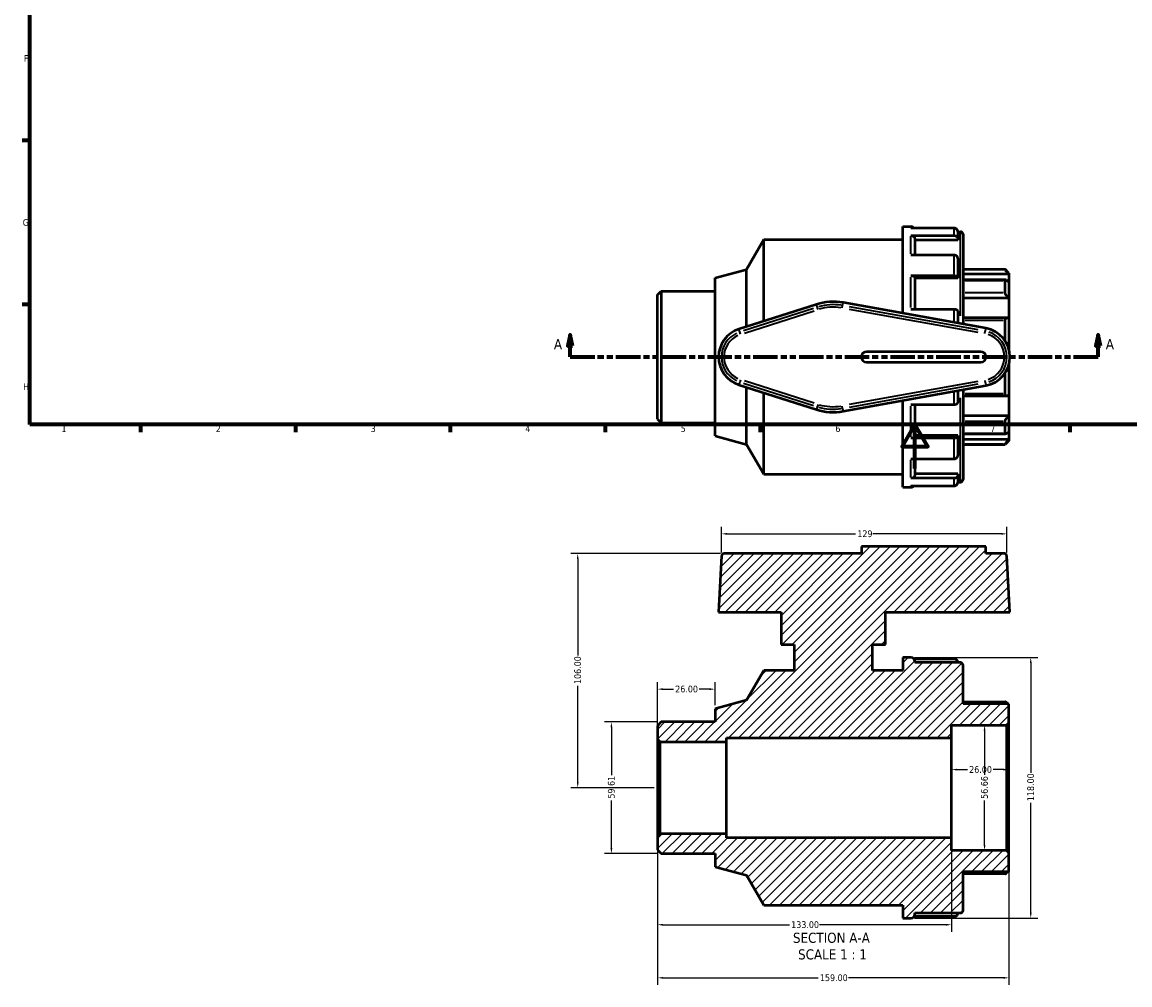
# Model space of a CAD drawing. Header units: millimetres. Extents: x -57 to 905, y -234 to 754.
# Tile 1 of 5: x 17 to 518, y -234 to 202. Entities that reach past the tile are written whole.
import ezdxf

# ---------------------------------------------------------------- set-up
doc = ezdxf.new("R2010")
doc.units = ezdxf.units.MM
doc.linetypes.add('DOUBLE_DASH_CHAIN', pattern=[1.2403, 0.6614, -0.0827, 0.1654, -0.0827, 0.1654, -0.0827])
for name, color, linetype, lineweight in [('Border (ANSI)', 7, 'Continuous', 70), ('Dimension (ANSI)', 7, 'Continuous', 25), ('Hatch (ANSI)', 7, 'Continuous', 18), ('Section Line (ANSI)', 7, 'DOUBLE_DASH_CHAIN', 70), ('Symbol (ANSI)', 7, 'Continuous', 25), ('Visible (ANSI)', 7, 'Continuous', 50), ('Visible Narrow (ANSI)', 7, 'Continuous', 35)]:
    doc.layers.add(name, color=color, linetype=linetype, lineweight=lineweight)
doc.styles.add('Label Text (ANSI)', font='tahoma.ttf')
doc.styles.add('Note Text (ANSI)', font='tahoma.ttf')
doc.dimstyles.new('Default - mm (ANSI)', dxfattribs={"dimtxt": 3.048, "dimasz": 2.5, "dimexe": 3.175, "dimexo": 1.6002, "dimgap": 0.8, "dimtad": 0, "dimtoh": 1, "dimrnd": 1e-08, "dimzin": 4, "dimdsep": 46, "dimtxsty": 'Note Text (ANSI)', "dimcen": 0.09, "dimdle": 10, "dimclrd": 256, "dimclre": 256, "dimclrt": 256, "dimadec": 1, "dimazin": 1, "dimtfac": 1, "dimtofl": 0, "dimtmove": 0, "dimatfit": 3, "dimfxl": 1, "dimtolj": 1, "dimtzin": 4, "dimlwd": -1, "dimlwe": -1, "dimarcsym": 0})

# ---------------------------------------------------------------- blocks, each defined once
blk = doc.blocks.new('Borders Default Border')
at = {"layer": 'Border (ANSI)'}
for p, q in [((20, 148.5), (16.55, 148.5)), ((20, 74.25), (16.55, 74.25)), ((70.08, 20), (70.08, 16.55)), ((140.17, 20), (140.17, 16.55)), ((210.25, 20), (210.25, 16.55)), ((280.33, 20), (280.33, 16.55)), ((350.42, 20), (350.42, 16.55)), ((490.58, 20), (490.58, 16.55))]:
    blk.add_line(p, q, dxfattribs=at)
at = {"layer": 'Border (ANSI)', "flags": 128}
for points in [[(20, 20), (20, 574), (821, 574), (821, 20), (20, 20)], [(420.5, 0), (420.5, 20), (414.73, 10), (426.27, 10), (420.5, 20)]]:
    blk.add_lwpolyline(points, dxfattribs=at)
at = {"layer": 'Border (ANSI)', "char_height": 3.05, "attachment_point": 7, "style": 'Note Text (ANSI)'}
for s, insert in [('F', (17.29, 184.1)), ('G', (16.81, 109.79)), ('H', (16.97, 35.6)), ('1', (34.35, 16.55)), ('2', (104.2, 16.55)), ('3', (174.26, 16.49)), ('4', (244.23, 16.55)), ('5', (314.48, 16.49)), ('6', (384.49, 16.49)), ('7', (454.6, 16.55))]:
    blk.add_mtext(s, dxfattribs=dict(at, insert=insert))
blk = doc.blocks.new('2dTransSection0')
at = {"layer": 'Section Line (ANSI)', "linetype": 'Continuous'}
for p, q in [((264.5, 60.53), (263.5, 55.53)), ((264.5, 55.53), (264.5, 60.53)), ((265.5, 55.53), (264.5, 60.53)), ((503.37, 60.53), (502.37, 55.53)), ((503.37, 55.53), (503.37, 60.53)), ((504.37, 55.53), (503.37, 60.53)), ((263.5, 55.53), (265.5, 55.53)), ((264.5, 50.53), (264.5, 55.53)), ((502.37, 55.53), (504.37, 55.53)), ((503.37, 50.53), (503.37, 55.53)), ((264.5, 50.53), (275.61, 50.53)), ((492.27, 50.53), (503.37, 50.53))]:
    blk.add_line(p, q, dxfattribs=at)
at = {"layer": 'Section Line (ANSI)', "linetype": 'DOUBLE_DASH_CHAIN', "ltscale": 16.694273}
blk.add_line((264.5, 50.53), (503.37, 50.53), dxfattribs=at)
at = {"layer": 'Section Line (ANSI)', "linetype": 'Continuous', "flags": 128}
for points in [[(265.5, 55.53), (264.5, 60.53), (263.5, 55.53), (265.5, 55.53)], [(504.37, 55.53), (503.37, 60.53), (502.37, 55.53), (504.37, 55.53)]]:
    blk.add_lwpolyline(points, dxfattribs=at)
at = {"layer": 'Section Line (ANSI)'}
for points in [[(265.5, 55.53), (264.5, 60.53), (263.5, 55.53), (265.5, 55.53)], [(504.37, 55.53), (503.37, 60.53), (502.37, 55.53), (504.37, 55.53)]]:
    blk.add_solid(points, dxfattribs=at)
at = {"layer": 'Section Line (ANSI)', "char_height": 4.57, "attachment_point": 7, "style": 'Label Text (ANSI)'}
for insert in [(257.14, 54.03), (506.84, 54.03)]:
    blk.add_mtext('A', dxfattribs=dict(at, insert=insert))
blk = doc.blocks.new('*D7')
at = {"layer": 'Defpoints', "color": 0, "transparency": 16777216}
for p in [(418.67, -85.48), (418.67, -203.48), (472.88, -203.48)]:
    blk.add_point(p, dxfattribs=at)
at = {"layer": 'Dimension (ANSI)', "transparency": 16777216}
for p, q in [((420.27, -85.48), (476.05, -85.48)), ((472.88, -87.98), (472.88, -137.64)), ((472.88, -200.98), (472.88, -151.32)), ((420.27, -203.48), (476.05, -203.48))]:
    blk.add_line(p, q, dxfattribs=at)
for points in [[(472.46, -87.98), (473.29, -87.98), (472.88, -85.48)], [(472.46, -200.98), (473.29, -200.98), (472.88, -203.48)]]:
    blk.add_solid(points, dxfattribs=at)
at = {"layer": 'Dimension (ANSI)', "transparency": 16777216, "insert": (471.28, -150.52), "char_height": 3.048, "attachment_point": 1, "rotation": 90, "style": 'Note Text (ANSI)'}
blk.add_mtext('\\A1;118.00', dxfattribs=at)
blk = doc.blocks.new('*D8')
at = {"layer": 'Defpoints', "color": 0, "transparency": 16777216}
for p in [(305.73, -114.67), (283.14, -174.29), (305.73, -174.29)]:
    blk.add_point(p, dxfattribs=at)
at = {"layer": 'Dimension (ANSI)', "transparency": 16777216}
for p, q in [((304.13, -114.67), (279.97, -114.67)), ((283.14, -117.17), (283.14, -138.76)), ((283.14, -171.79), (283.14, -150.19)), ((304.13, -174.29), (279.97, -174.29))]:
    blk.add_line(p, q, dxfattribs=at)
for points in [[(282.73, -117.17), (283.56, -117.17), (283.14, -114.67)], [(282.73, -171.79), (283.56, -171.79), (283.14, -174.29)]]:
    blk.add_solid(points, dxfattribs=at)
at = {"layer": 'Dimension (ANSI)', "transparency": 16777216, "insert": (281.56, -149.39), "char_height": 3.048, "attachment_point": 1, "rotation": 90, "style": 'Note Text (ANSI)'}
blk.add_mtext('\\A1;59.61', dxfattribs=at)
blk = doc.blocks.new('*D9')
at = {"layer": 'Defpoints', "color": 0, "transparency": 16777216}
for p in [(330.03, -99.84), (330.03, -108.71), (304.03, -122.48)]:
    blk.add_point(p, dxfattribs=at)
at = {"layer": 'Dimension (ANSI)', "transparency": 16777216}
for p, q in [((304.03, -120.88), (304.03, -96.67)), ((306.53, -99.84), (311.22, -99.84)), ((327.53, -99.84), (322.85, -99.84)), ((330.03, -107.11), (330.03, -96.67))]:
    blk.add_line(p, q, dxfattribs=at)
for points in [[(306.53, -99.42), (306.53, -100.26), (304.03, -99.84)], [(327.53, -99.42), (327.53, -100.26), (330.03, -99.84)]]:
    blk.add_solid(points, dxfattribs=at)
at = {"layer": 'Dimension (ANSI)', "transparency": 16777216, "insert": (312.02, -98.25), "char_height": 3.048, "attachment_point": 1, "style": 'Note Text (ANSI)'}
blk.add_mtext('\\A1;26.00', dxfattribs=at)
blk = doc.blocks.new('*D10')
at = {"layer": 'Defpoints', "color": 0, "transparency": 16777216}
for p in [(451.99, -116.15), (451.99, -172.81), (451.99, -172.81)]:
    blk.add_point(p, dxfattribs=at)
at = {"layer": 'Dimension (ANSI)', "transparency": 16777216}
for p, q in [((451.99, -118.65), (451.99, -138.66)), ((451.99, -170.31), (451.99, -150.3))]:
    blk.add_line(p, q, dxfattribs=at)
for points in [[(451.57, -118.65), (452.4, -118.65), (451.99, -116.15)], [(451.57, -170.31), (452.4, -170.31), (451.99, -172.81)]]:
    blk.add_solid(points, dxfattribs=at)
at = {"layer": 'Dimension (ANSI)', "transparency": 16777216, "insert": (450.4, -149.5), "char_height": 3.048, "attachment_point": 1, "rotation": 90, "style": 'Note Text (ANSI)'}
blk.add_mtext('\\A1;56.66', dxfattribs=at)
blk = doc.blocks.new('*D11')
at = {"layer": 'Defpoints', "color": 0, "transparency": 16777216}
for p in [(462.09, -29.55), (332.97, -39.55), (462.09, -39.55)]:
    blk.add_point(p, dxfattribs=at)
at = {"layer": 'Dimension (ANSI)', "transparency": 16777216}
for p, q in [((332.97, -37.95), (332.97, -26.38)), ((335.47, -29.55), (393.62, -29.55)), ((459.59, -29.55), (401.45, -29.55)), ((462.09, -37.95), (462.09, -26.38))]:
    blk.add_line(p, q, dxfattribs=at)
for points in [[(335.47, -29.14), (335.47, -29.97), (332.97, -29.55)], [(459.59, -29.14), (459.59, -29.97), (462.09, -29.55)]]:
    blk.add_solid(points, dxfattribs=at)
at = {"layer": 'Dimension (ANSI)', "transparency": 16777216, "insert": (394.42, -27.97), "char_height": 3.048, "attachment_point": 1, "style": 'Note Text (ANSI)'}
blk.add_mtext('\\A1;129', dxfattribs=at)
blk = doc.blocks.new('*D12')
at = {"layer": 'Defpoints', "color": 0, "transparency": 16777216}
for p in [(437.03, -136.26), (437.03, -144.48), (463.03, -144.48)]:
    blk.add_point(p, dxfattribs=at)
at = {"layer": 'Dimension (ANSI)', "transparency": 16777216}
for p, q in [((439.53, -136.26), (444.22, -136.26)), ((460.53, -136.26), (455.85, -136.26))]:
    blk.add_line(p, q, dxfattribs=at)
for points in [[(439.53, -135.84), (439.53, -136.67), (437.03, -136.26)], [(460.53, -135.84), (460.53, -136.67), (463.03, -136.26)]]:
    blk.add_solid(points, dxfattribs=at)
at = {"layer": 'Dimension (ANSI)', "transparency": 16777216, "insert": (445.02, -134.67), "char_height": 3.048, "attachment_point": 1, "style": 'Note Text (ANSI)'}
blk.add_mtext('\\A1;26.00', dxfattribs=at)
blk = doc.blocks.new('*D13')
at = {"layer": 'Defpoints', "color": 0, "transparency": 16777216}
for p in [(304.03, -166.48), (463.03, -173.94), (304.03, -230.5)]:
    blk.add_point(p, dxfattribs=at)
at = {"layer": 'Dimension (ANSI)', "transparency": 16777216}
for p, q in [((304.03, -168.08), (304.03, -233.68)), ((463.03, -175.54), (463.03, -233.68)), ((306.53, -230.5), (376.69, -230.5)), ((460.53, -230.5), (390.37, -230.5))]:
    blk.add_line(p, q, dxfattribs=at)
for points in [[(306.53, -230.08), (306.53, -230.92), (304.03, -230.5)], [(460.53, -230.08), (460.53, -230.92), (463.03, -230.5)]]:
    blk.add_solid(points, dxfattribs=at)
at = {"layer": 'Dimension (ANSI)', "transparency": 16777216, "insert": (377.49, -228.92), "char_height": 3.048, "attachment_point": 1, "style": 'Note Text (ANSI)'}
blk.add_mtext('\\A1;159.00', dxfattribs=at)
blk = doc.blocks.new('*D14')
at = {"layer": 'Defpoints', "color": 0, "transparency": 16777216}
for p in [(304.03, -166.48), (437.03, -167.14), (304.03, -206.48)]:
    blk.add_point(p, dxfattribs=at)
at = {"layer": 'Dimension (ANSI)', "transparency": 16777216}
for p, q in [((304.03, -168.08), (304.03, -209.65)), ((437.03, -168.74), (437.03, -209.65)), ((306.53, -206.48), (363.69, -206.48)), ((434.53, -206.48), (377.37, -206.48))]:
    blk.add_line(p, q, dxfattribs=at)
for points in [[(306.53, -206.06), (306.53, -206.89), (304.03, -206.48)], [(434.53, -206.06), (434.53, -206.89), (437.03, -206.48)]]:
    blk.add_solid(points, dxfattribs=at)
at = {"layer": 'Dimension (ANSI)', "transparency": 16777216, "insert": (364.49, -204.89), "char_height": 3.048, "attachment_point": 1, "style": 'Note Text (ANSI)'}
blk.add_mtext('\\A1;133.00', dxfattribs=at)
blk = doc.blocks.new('*D15')
at = {"layer": 'Defpoints', "color": 0, "transparency": 16777216}
for p in [(267.91, -38.48), (334.11, -38.48), (304.03, -144.48)]:
    blk.add_point(p, dxfattribs=at)
at = {"layer": 'Dimension (ANSI)', "transparency": 16777216}
for p, q in [((332.51, -38.48), (264.74, -38.48)), ((267.91, -40.98), (267.91, -84.64)), ((267.91, -141.98), (267.91, -98.32)), ((302.43, -144.48), (264.74, -144.48))]:
    blk.add_line(p, q, dxfattribs=at)
for points in [[(267.5, -40.98), (268.33, -40.98), (267.91, -38.48)], [(267.5, -141.98), (268.33, -141.98), (267.91, -144.48)]]:
    blk.add_solid(points, dxfattribs=at)
at = {"layer": 'Dimension (ANSI)', "transparency": 16777216, "insert": (266.33, -97.52), "char_height": 3.048, "attachment_point": 1, "rotation": 90, "style": 'Note Text (ANSI)'}
blk.add_mtext('\\A1;106.00', dxfattribs=at)

msp = doc.modelspace()

# ---------------------------------------------------------------- hatches: boundary and pattern name
at = {"layer": 'Hatch (ANSI)'}
h = msp.add_hatch(dxfattribs=at)
h.set_pattern_fill('ANSI31', color=256, scale=25.4, style=0)
h.set_pattern_definition([(45, (0, 0), (-2.245064, 2.245064), [])])
edge = h.paths.add_edge_path()
edge.add_ellipse((441.098, -199.986), major_axis=(0, -1.133), ratio=1, start_angle=0, end_angle=90)
edge.add_line((442.231, -199.986), (442.231, -182.439))
edge.add_line((442.231, -182.439), (463.031, -182.439))
edge.add_line((463.031, -182.439), (463.031, -173.941))
edge.add_line((463.031, -173.941), (461.898, -172.807))
edge.add_line((461.898, -172.807), (437.031, -172.807))
edge.add_line((437.031, -172.807), (437.031, -167.142))
edge.add_line((437.031, -167.142), (335.231, -167.142))
edge.add_line((335.231, -167.142), (335.231, -165.344))
edge.add_line((335.231, -165.344), (305.164, -165.344))
edge.add_line((305.164, -165.344), (304.031, -166.477))
edge.add_line((304.031, -166.477), (304.031, -172.587))
edge.add_line((304.031, -172.587), (305.731, -174.286))
edge.add_line((305.731, -174.286), (330.031, -174.286))
edge.add_line((330.031, -174.286), (330.031, -180.248))
edge.add_line((330.031, -180.248), (344.338, -184.081))
edge.add_line((344.338, -184.081), (352.131, -197.579))
edge.add_line((352.131, -197.579), (414.931, -197.579))
edge.add_line((414.931, -197.579), (414.931, -203.479))
edge.add_line((414.931, -203.479), (418.672, -203.479))
edge.add_ellipse((418.672, -201.78), major_axis=(0, -1.7), ratio=1, start_angle=0, end_angle=90)
edge.add_line((420.371, -201.78), (420.371, -201.119))
edge.add_line((420.371, -201.119), (441.098, -201.119))
edge = h.paths.add_edge_path()
edge.add_ellipse((441.098, -88.973), major_axis=(1.133, 0), ratio=1, start_angle=0, end_angle=90)
edge.add_line((441.098, -87.839), (420.371, -87.839))
edge.add_line((420.371, -87.839), (420.371, -87.179))
edge.add_ellipse((418.672, -87.179), major_axis=(1.7, 0), ratio=1, start_angle=0, end_angle=90)
edge.add_line((418.672, -85.479), (414.931, -85.479))
edge.add_line((414.931, -85.479), (414.931, -91.379))
edge.add_line((414.931, -91.379), (401.231, -91.379))
edge.add_line((401.231, -91.379), (401.231, -79.579))
edge.add_line((401.231, -79.579), (407.131, -79.579))
edge.add_line((407.131, -79.579), (407.131, -64.979))
edge.add_line((407.131, -64.979), (463.42, -64.979))
edge.add_line((463.42, -64.979), (462.087, -39.553))
edge.add_ellipse((460.956, -39.613), major_axis=(1.132, 0.059), ratio=1, start_angle=0, end_angle=87)
edge.add_line((460.956, -38.479), (452.591, -38.479))
edge.add_line((452.591, -38.479), (452.591, -35.299))
edge.add_line((452.591, -35.299), (396.271, -35.299))
edge.add_line((396.271, -35.299), (396.271, -38.479))
edge.add_line((396.271, -38.479), (334.107, -38.479))
edge.add_ellipse((334.107, -39.613), major_axis=(0, 1.133), ratio=1, start_angle=0, end_angle=87)
edge.add_line((332.975, -39.553), (331.642, -64.979))
edge.add_line((331.642, -64.979), (359.931, -64.979))
edge.add_line((359.931, -64.979), (359.931, -79.579))
edge.add_line((359.931, -79.579), (365.831, -79.579))
edge.add_line((365.831, -79.579), (365.831, -91.379))
edge.add_line((365.831, -91.379), (352.131, -91.379))
edge.add_line((352.131, -91.379), (344.338, -104.877))
edge.add_line((344.338, -104.877), (330.031, -108.711))
edge.add_line((330.031, -108.711), (330.031, -114.672))
edge.add_line((330.031, -114.672), (305.731, -114.672))
edge.add_line((305.731, -114.672), (304.031, -116.372))
edge.add_line((304.031, -116.372), (304.031, -122.481))
edge.add_line((304.031, -122.481), (305.164, -123.614))
edge.add_line((305.164, -123.614), (335.231, -123.614))
edge.add_line((335.231, -123.614), (335.231, -121.817))
edge.add_line((335.231, -121.817), (437.031, -121.817))
edge.add_line((437.031, -121.817), (437.031, -116.151))
edge.add_line((437.031, -116.151), (461.898, -116.151))
edge.add_line((461.898, -116.151), (463.031, -115.018))
edge.add_line((463.031, -115.018), (463.031, -106.52))
edge.add_line((463.031, -106.52), (442.231, -106.52))
edge.add_line((442.231, -106.52), (442.231, -88.973))

# ---------------------------------------------------------------- linework, layer by layer
at = {"layer": 'Visible (ANSI)'}
for p, q in [((414.931, 70.274), (414.931, 109.529)), ((414.931, 109.529), (418.672, 109.529)), ((438.172, 108.861), (418.672, 108.861)), ((418.672, 105.471), (438.172, 105.471)), ((439.871, 107.169), (441.098, 107.169)), ((439.871, 107.142), (439.871, 103.982)), ((442.231, 106.036), (442.231, 65.367)), ((344.338, 90.131), (352.131, 103.629)), ((352.131, 66.714), (352.131, 103.629)), ((352.131, 103.629), (414.931, 103.629)), ((420.371, 103.982), (420.371, 96.621)), ((439.871, 103.403), (420.371, 103.403)), ((439.871, 103.982), (439.871, 103.403)), ((438.172, 96.621), (418.672, 96.621)), ((439.871, 95.132), (439.871, 86.499)), ((330.031, 86.297), (344.338, 90.131)), ((330.031, 14.76), (330.031, 86.297)), ((344.338, 64.219), (344.338, 90.131)), ((418.672, 87.359), (438.172, 87.359)), ((420.371, 86.499), (420.371, 72.031)), ((439.871, 86.165), (420.371, 86.165)), ((439.871, 86.499), (439.871, 86.165)), ((442.231, 90.188), (461.332, 90.188)), ((463.031, 87.977), (442.231, 87.977)), ((461.538, 85.381), (442.231, 85.381)), ((461.332, 89.905), (461.332, 90.188)), ((463.031, 88.488), (461.332, 90.188)), ((463.031, 88.488), (463.031, 87.977)), ((463.031, 87.977), (463.031, 84.475)), ((304.031, 78.636), (305.731, 80.336)), ((305.731, 80.336), (305.731, 20.722)), ((305.731, 80.336), (330.031, 80.336)), ((461.332, 79.604), (461.332, 85.165)), ((463.031, 84.475), (463.031, 77.174)), ((304.031, 22.421), (304.031, 78.636)), ((463.031, 77.174), (442.231, 77.174)), ((463.031, 77.174), (463.031, 68.007)), ((375.912, 74.328), (340.81, 63.09)), ((452.564, 63.51), (387.952, 75.123)), ((438.172, 72.031), (418.672, 72.031)), ((439.871, 71.171), (439.871, 65.791)), ((462.286, 68.181), (442.231, 68.181)), ((461.332, 58.198), (461.332, 67.196)), ((463.031, 68.007), (463.031, 56.194)), ((463.031, 56.194), (462.141, 56.194)), ((463.031, 56.194), (463.031, 53.708)), ((450.231, 52.889), (398.631, 52.889)), ((398.631, 48.169), (450.231, 48.169)), ((463.031, 47.35), (463.031, 44.863)), ((461.332, 33.862), (461.332, 42.86)), ((463.031, 44.863), (462.141, 44.863)), ((463.031, 44.863), (463.031, 33.05)), ((340.81, 37.968), (375.912, 26.73)), ((344.338, 10.927), (344.338, 36.838)), ((387.952, 25.934), (452.564, 37.548)), ((439.871, 35.266), (439.871, 29.887)), ((442.231, 35.691), (442.231, -4.978)), ((352.131, -2.571), (352.131, 34.343)), ((414.931, -8.471), (414.931, 30.784)), ((442.231, 32.876), (462.286, 32.876)), ((463.031, 33.05), (463.031, 23.883)), ((418.672, 29.027), (438.172, 29.027)), ((420.371, 29.027), (420.371, 14.558)), ((304.031, 22.421), (305.731, 20.722)), ((305.731, 20.722), (330.031, 20.722)), ((463.031, 23.883), (442.231, 23.883)), ((461.332, 15.892), (461.332, 21.453)), ((463.031, 23.883), (463.031, 16.582)), ((442.231, 15.677), (461.538, 15.677)), ((463.031, 16.582), (463.031, 13.081)), ((330.031, 14.76), (344.338, 10.927)), ((344.338, 10.927), (352.131, -2.571)), ((438.172, 13.698), (418.672, 13.698)), ((439.871, 14.892), (420.371, 14.892)), ((439.871, 14.892), (439.871, 14.558)), ((439.871, 14.558), (439.871, 5.926)), ((463.031, 13.081), (442.231, 13.081)), ((442.231, 10.87), (461.332, 10.87)), ((463.031, 12.569), (461.332, 10.87)), ((461.332, 10.87), (461.332, 11.153)), ((463.031, 13.081), (463.031, 12.569)), ((418.672, 4.436), (438.172, 4.436)), ((420.371, 4.436), (420.371, -2.924)), ((352.131, -2.571), (414.931, -2.571)), ((438.172, -4.414), (418.672, -4.414)), ((439.871, -2.345), (420.371, -2.345)), ((439.871, -2.345), (439.871, -2.924)), ((439.871, -2.924), (439.871, -6.084)), ((414.931, -8.471), (418.672, -8.471)), ((418.672, -7.804), (438.172, -7.804)), ((439.871, -6.111), (441.098, -6.111)), ((332.975, -39.553), (331.642, -64.979)), ((396.271, -38.479), (334.107, -38.479)), ((452.591, -35.299), (396.271, -35.299)), ((396.271, -35.299), (396.271, -38.479)), ((452.591, -38.479), (452.591, -35.299)), ((460.956, -38.479), (452.591, -38.479)), ((463.42, -64.979), (462.087, -39.553)), ((331.642, -64.979), (359.931, -64.979)), ((359.931, -64.979), (359.931, -79.579)), ((407.131, -79.579), (407.131, -64.979)), ((407.131, -64.979), (463.42, -64.979)), ((359.931, -79.579), (365.831, -79.579)), ((365.831, -79.579), (365.831, -91.379)), ((401.231, -91.379), (401.231, -79.579)), ((401.231, -79.579), (407.131, -79.579)), ((418.672, -85.479), (414.931, -85.479)), ((414.931, -85.479), (414.931, -91.379)), ((420.022, -86.147), (438.172, -86.147)), ((420.371, -87.839), (420.371, -87.179)), ((441.098, -87.839), (420.371, -87.839)), ((442.231, -106.52), (442.231, -88.973)), ((352.131, -91.379), (344.338, -104.877)), ((365.831, -91.379), (352.131, -91.379)), ((414.931, -91.379), (401.231, -91.379)), ((344.338, -104.877), (330.031, -108.711)), ((330.031, -108.711), (330.031, -114.672)), ((442.231, -105.537), (461.362, -105.537)), ((463.031, -106.52), (442.231, -106.52)), ((463.031, -115.018), (463.031, -106.52)), ((305.731, -114.672), (304.031, -116.372)), ((330.031, -114.672), (305.731, -114.672)), ((461.898, -116.151), (463.031, -115.018)), ((463.031, -173.941), (463.031, -115.018)), ((304.031, -116.372), (304.031, -122.481)), ((437.031, -121.817), (437.031, -116.151)), ((437.031, -116.151), (461.898, -116.151)), ((461.898, -116.151), (461.898, -172.807)), ((304.031, -122.481), (305.164, -123.614)), ((304.031, -122.481), (304.031, -166.477)), ((305.164, -123.614), (335.231, -123.614)), ((305.164, -165.344), (305.164, -123.614)), ((335.231, -123.614), (335.231, -121.817)), ((335.231, -121.817), (437.031, -121.817)), ((335.231, -165.344), (335.231, -123.614)), ((437.031, -167.142), (437.031, -121.817)), ((305.164, -165.344), (304.031, -166.477)), ((335.231, -165.344), (305.164, -165.344)), ((335.231, -167.142), (335.231, -165.344)), ((304.031, -166.477), (304.031, -172.587)), ((437.031, -167.142), (335.231, -167.142)), ((437.031, -172.807), (437.031, -167.142)), ((304.031, -172.587), (305.731, -174.286)), ((305.731, -174.286), (330.031, -174.286)), ((330.031, -174.286), (330.031, -180.248)), ((461.898, -172.807), (437.031, -172.807)), ((463.031, -173.941), (461.898, -172.807)), ((463.031, -182.439), (463.031, -173.941)), ((330.031, -180.248), (344.338, -184.081)), ((344.338, -184.081), (352.131, -197.579)), ((442.231, -199.986), (442.231, -182.439)), ((442.231, -182.439), (463.031, -182.439)), ((461.362, -183.422), (442.231, -183.422)), ((352.131, -197.579), (414.931, -197.579)), ((414.931, -197.579), (414.931, -203.479)), ((414.931, -203.479), (418.672, -203.479)), ((438.172, -202.812), (420.022, -202.812)), ((420.371, -201.78), (420.371, -201.119)), ((420.371, -201.119), (441.098, -201.119))]:
    msp.add_line(p, q, dxfattribs=at)
for centre, radius, start, end in [((418.672, 107.829), 1.7, 37.39191, 90), ((441.098, 106.036), 1.133, 0, 90), ((383.531, 50.529), 24.989, 79.81008, 107.75272), ((344.831, 50.529), 13.189, 107.75272, 252.24728), ((450.231, 50.529), 13.189, 280.18992, 79.81008), ((398.631, 50.529), 2.36, 90, 270), ((450.231, 50.529), 2.36, 270, 90), ((383.531, 50.529), 24.989, 252.24728, 280.18992), ((441.098, -4.978), 1.133, 270, 0), ((418.672, -6.772), 1.7, 270, 322.60809), ((334.107, -39.613), 1.133, 90, 177), ((460.956, -39.613), 1.133, 3, 90), ((418.672, -87.179), 1.7, 0, 90), ((441.098, -88.973), 1.133, 0, 90), ((441.098, -199.986), 1.133, 270, 0), ((418.672, -201.78), 1.7, 270, 0)]:
    msp.add_arc(centre, radius, start, end, dxfattribs=at)
for points, knots in [([(418.672, 105.471), (418.881, 105.471), (419.126, 105.428), (419.513, 105.289), (419.723, 105.167), (420.02, 104.907), (420.16, 104.724), (420.322, 104.384), (420.371, 104.166), (420.371, 103.982)], [0, 0, 0, 0, 0.06269628, 0.06269628, 0.1257588, 0.1257588, 0.18928069, 0.18928069, 0.25320871, 0.25320871, 0.25320871, 0.25320871]), ([(439.871, 107.142), (439.871, 107.355), (439.822, 107.606), (439.66, 107.998), (439.52, 108.21), (439.223, 108.51), (439.013, 108.651), (438.626, 108.812), (438.381, 108.861), (438.172, 108.861)], [-0.25320871, -0.25320871, -0.25320871, -0.25320871, -0.18928069, -0.18928069, -0.1257588, -0.1257588, -0.06269628, -0.06269628, 0, 0, 0, 0]), ([(438.172, 105.471), (438.381, 105.471), (438.626, 105.428), (439.013, 105.289), (439.223, 105.167), (439.52, 104.907), (439.66, 104.724), (439.822, 104.384), (439.871, 104.166), (439.871, 103.982)], [0, 0, 0, 0, 0.06269628, 0.06269628, 0.1257588, 0.1257588, 0.18928069, 0.18928069, 0.25320871, 0.25320871, 0.25320871, 0.25320871]), ([(439.871, 95.132), (439.871, 95.316), (439.822, 95.534), (439.66, 95.874), (439.52, 96.057), (439.223, 96.317), (439.013, 96.439), (438.626, 96.578), (438.381, 96.621), (438.172, 96.621)], [-0.25320871, -0.25320871, -0.25320871, -0.25320871, -0.18928069, -0.18928069, -0.1257588, -0.1257588, -0.06269628, -0.06269628, 0, 0, 0, 0]), ([(418.672, 87.359), (418.881, 87.359), (419.126, 87.335), (419.513, 87.254), (419.723, 87.184), (420.02, 87.034), (420.16, 86.928), (420.322, 86.731), (420.371, 86.606), (420.371, 86.499)], [0, 0, 0, 0, 0.06269628, 0.06269628, 0.1257588, 0.1257588, 0.18928069, 0.18928069, 0.25320871, 0.25320871, 0.25320871, 0.25320871]), ([(438.172, 87.359), (438.381, 87.359), (438.626, 87.335), (439.013, 87.254), (439.223, 87.184), (439.52, 87.034), (439.66, 86.928), (439.822, 86.731), (439.871, 86.606), (439.871, 86.499)], [0, 0, 0, 0, 0.06269628, 0.06269628, 0.1257588, 0.1257588, 0.18928069, 0.18928069, 0.25320871, 0.25320871, 0.25320871, 0.25320871]), ([(463.031, 87.977), (462.835, 88.172), (462.624, 88.386), (462.209, 88.823), (462.006, 89.045), (461.699, 89.395), (461.567, 89.552), (461.429, 89.733), (461.393, 89.784), (461.344, 89.863), (461.332, 89.89), (461.332, 89.905)], [0.61113935, 0.61113935, 0.61113935, 0.61113935, 0.69374057, 0.69374057, 0.78169901, 0.78169901, 0.85399048, 0.85399048, 0.89013621, 0.89013621, 0.92628195, 0.92628195, 0.92628195, 0.92628195]), ([(461.332, 85.165), (461.332, 85.224), (461.344, 85.272), (461.393, 85.342), (461.429, 85.364), (461.567, 85.394), (461.699, 85.363), (462.006, 85.234), (462.209, 85.114), (462.624, 84.82), (462.835, 84.649), (463.031, 84.475)], [0.32049982, 0.32049982, 0.32049982, 0.32049982, 0.35664556, 0.35664556, 0.39279129, 0.39279129, 0.46508276, 0.46508276, 0.55304121, 0.55304121, 0.63564242, 0.63564242, 0.63564242, 0.63564242]), ([(463.031, 77.174), (462.835, 77.316), (462.624, 77.492), (462.209, 77.905), (462.006, 78.144), (461.699, 78.581), (461.567, 78.805), (461.429, 79.127), (461.393, 79.233), (461.344, 79.43), (461.332, 79.522), (461.332, 79.604)], [0.61113935, 0.61113935, 0.61113935, 0.61113935, 0.69374057, 0.69374057, 0.78169901, 0.78169901, 0.85399048, 0.85399048, 0.89013621, 0.89013621, 0.92628195, 0.92628195, 0.92628195, 0.92628195]), ([(439.871, 71.171), (439.871, 71.277), (439.822, 71.403), (439.66, 71.599), (439.52, 71.705), (439.223, 71.855), (439.013, 71.925), (438.626, 72.006), (438.381, 72.031), (438.172, 72.031)], [-0.25320871, -0.25320871, -0.25320871, -0.25320871, -0.18928069, -0.18928069, -0.1257588, -0.1257588, -0.06269628, -0.06269628, 0, 0, 0, 0]), ([(461.332, 67.196), (461.332, 67.305), (461.344, 67.41), (461.393, 67.602), (461.429, 67.689), (461.567, 67.919), (461.699, 68.026), (462.006, 68.167), (462.209, 68.195), (462.624, 68.155), (462.835, 68.094), (463.031, 68.007)], [0.32049982, 0.32049982, 0.32049982, 0.32049982, 0.35664556, 0.35664556, 0.39279129, 0.39279129, 0.46508276, 0.46508276, 0.55304121, 0.55304121, 0.63564242, 0.63564242, 0.63564242, 0.63564242]), ([(463.031, 56.194), (462.835, 56.228), (462.624, 56.299), (462.209, 56.53), (462.006, 56.694), (461.699, 57.052), (461.567, 57.257), (461.429, 57.598), (461.393, 57.717), (461.344, 57.958), (461.332, 58.079), (461.332, 58.198)], [0.61113935, 0.61113935, 0.61113935, 0.61113935, 0.69374057, 0.69374057, 0.78169901, 0.78169901, 0.85399048, 0.85399048, 0.89013621, 0.89013621, 0.92628195, 0.92628195, 0.92628195, 0.92628195]), ([(461.332, 42.86), (461.332, 42.978), (461.344, 43.1), (461.393, 43.341), (461.429, 43.46), (461.567, 43.801), (461.699, 44.005), (462.006, 44.363), (462.209, 44.528), (462.624, 44.758), (462.835, 44.829), (463.031, 44.863)], [0.32049982, 0.32049982, 0.32049982, 0.32049982, 0.35664556, 0.35664556, 0.39279129, 0.39279129, 0.46508276, 0.46508276, 0.55304121, 0.55304121, 0.63564242, 0.63564242, 0.63564242, 0.63564242]), ([(463.031, 33.05), (462.835, 32.964), (462.624, 32.902), (462.209, 32.863), (462.006, 32.89), (461.699, 33.032), (461.567, 33.139), (461.429, 33.368), (461.393, 33.456), (461.344, 33.648), (461.332, 33.753), (461.332, 33.862)], [0.61113935, 0.61113935, 0.61113935, 0.61113935, 0.69374057, 0.69374057, 0.78169901, 0.78169901, 0.85399048, 0.85399048, 0.89013621, 0.89013621, 0.92628195, 0.92628195, 0.92628195, 0.92628195]), ([(438.172, 29.027), (438.381, 29.027), (438.626, 29.052), (439.013, 29.132), (439.223, 29.203), (439.52, 29.352), (439.66, 29.458), (439.822, 29.655), (439.871, 29.78), (439.871, 29.887)], [0, 0, 0, 0, 0.06269628, 0.06269628, 0.1257588, 0.1257588, 0.18928069, 0.18928069, 0.25320871, 0.25320871, 0.25320871, 0.25320871]), ([(461.332, 21.453), (461.332, 21.535), (461.344, 21.628), (461.393, 21.825), (461.429, 21.93), (461.567, 22.253), (461.699, 22.477), (462.006, 22.914), (462.209, 23.153), (462.624, 23.565), (462.835, 23.742), (463.031, 23.883)], [0.32049982, 0.32049982, 0.32049982, 0.32049982, 0.35664556, 0.35664556, 0.39279129, 0.39279129, 0.46508276, 0.46508276, 0.55304121, 0.55304121, 0.63564242, 0.63564242, 0.63564242, 0.63564242]), ([(463.031, 16.582), (462.835, 16.408), (462.624, 16.238), (462.209, 15.944), (462.006, 15.823), (461.699, 15.694), (461.567, 15.663), (461.429, 15.693), (461.393, 15.716), (461.344, 15.786), (461.332, 15.834), (461.332, 15.892)], [0.61113935, 0.61113935, 0.61113935, 0.61113935, 0.69374057, 0.69374057, 0.78169901, 0.78169901, 0.85399048, 0.85399048, 0.89013621, 0.89013621, 0.92628195, 0.92628195, 0.92628195, 0.92628195]), ([(420.371, 14.558), (420.371, 14.452), (420.322, 14.326), (420.16, 14.13), (420.02, 14.024), (419.723, 13.874), (419.513, 13.804), (419.126, 13.723), (418.881, 13.698), (418.672, 13.698)], [0.7597838, 0.7597838, 0.7597838, 0.7597838, 0.82371182, 0.82371182, 0.8872337, 0.8872337, 0.95029623, 0.95029623, 1.01299251, 1.01299251, 1.01299251, 1.01299251]), ([(439.871, 14.558), (439.871, 14.452), (439.822, 14.326), (439.66, 14.13), (439.52, 14.024), (439.223, 13.874), (439.013, 13.804), (438.626, 13.723), (438.381, 13.698), (438.172, 13.698)], [-0.25320871, -0.25320871, -0.25320871, -0.25320871, -0.18928069, -0.18928069, -0.1257588, -0.1257588, -0.06269628, -0.06269628, 0, 0, 0, 0]), ([(461.332, 11.153), (461.332, 11.167), (461.344, 11.195), (461.393, 11.273), (461.429, 11.324), (461.567, 11.505), (461.699, 11.663), (462.006, 12.013), (462.209, 12.235), (462.624, 12.672), (462.835, 12.886), (463.031, 13.081)], [0.32049982, 0.32049982, 0.32049982, 0.32049982, 0.35664556, 0.35664556, 0.39279129, 0.39279129, 0.46508276, 0.46508276, 0.55304121, 0.55304121, 0.63564242, 0.63564242, 0.63564242, 0.63564242]), ([(438.172, 4.436), (438.381, 4.436), (438.626, 4.479), (439.013, 4.619), (439.223, 4.741), (439.52, 5), (439.66, 5.184), (439.822, 5.524), (439.871, 5.741), (439.871, 5.926)], [0, 0, 0, 0, 0.06269628, 0.06269628, 0.1257588, 0.1257588, 0.18928069, 0.18928069, 0.25320871, 0.25320871, 0.25320871, 0.25320871]), ([(420.371, -2.924), (420.371, -3.109), (420.322, -3.326), (420.16, -3.666), (420.02, -3.85), (419.723, -4.109), (419.513, -4.231), (419.126, -4.371), (418.881, -4.414), (418.672, -4.414)], [0.7597838, 0.7597838, 0.7597838, 0.7597838, 0.82371182, 0.82371182, 0.8872337, 0.8872337, 0.95029623, 0.95029623, 1.01299251, 1.01299251, 1.01299251, 1.01299251]), ([(439.871, -2.924), (439.871, -3.109), (439.822, -3.326), (439.66, -3.666), (439.52, -3.85), (439.223, -4.109), (439.013, -4.231), (438.626, -4.371), (438.381, -4.414), (438.172, -4.414)], [-0.25320871, -0.25320871, -0.25320871, -0.25320871, -0.18928069, -0.18928069, -0.1257588, -0.1257588, -0.06269628, -0.06269628, 0, 0, 0, 0]), ([(438.172, -7.804), (438.381, -7.804), (438.626, -7.754), (439.013, -7.593), (439.223, -7.452), (439.52, -7.153), (439.66, -6.941), (439.822, -6.548), (439.871, -6.297), (439.871, -6.084)], [0, 0, 0, 0, 0.06269628, 0.06269628, 0.1257588, 0.1257588, 0.18928069, 0.18928069, 0.25320871, 0.25320871, 0.25320871, 0.25320871]), ([(438.172, -86.147), (438.381, -86.147), (438.626, -86.196), (439.013, -86.358), (439.223, -86.499), (439.52, -86.798), (439.66, -87.01), (439.818, -87.394), (439.867, -87.632), (439.871, -87.839)], [0, 0, 0, 0, 0.06269628, 0.06269628, 0.1257588, 0.1257588, 0.18928069, 0.18928069, 0.25050403, 0.25050403, 0.25050403, 0.25050403]), ([(462.591, -106.52), (462.534, -106.467), (462.478, -106.414), (462.209, -106.164), (462.006, -105.984), (461.699, -105.733), (461.567, -105.634), (461.429, -105.554), (461.393, -105.539), (461.366, -105.537), (461.364, -105.537), (461.362, -105.537)], [0.67097174, 0.67097174, 0.67097174, 0.67097174, 0.69374057, 0.69374057, 0.78169901, 0.78169901, 0.85399048, 0.85399048, 0.89013621, 0.89013621, 0.89329904, 0.89329904, 0.89329904, 0.89329904]), ([(461.362, -183.422), (461.364, -183.422), (461.366, -183.422), (461.393, -183.42), (461.429, -183.404), (461.567, -183.325), (461.699, -183.226), (462.006, -182.974), (462.209, -182.794), (462.478, -182.545), (462.534, -182.492), (462.591, -182.439)], [0.35348273, 0.35348273, 0.35348273, 0.35348273, 0.35664556, 0.35664556, 0.39279129, 0.39279129, 0.46508276, 0.46508276, 0.55304121, 0.55304121, 0.57581003, 0.57581003, 0.57581003, 0.57581003]), ([(439.871, -201.119), (439.867, -201.326), (439.818, -201.564), (439.66, -201.949), (439.52, -202.161), (439.223, -202.46), (439.013, -202.601), (438.626, -202.763), (438.381, -202.812), (438.172, -202.812)], [-0.25050403, -0.25050403, -0.25050403, -0.25050403, -0.18928069, -0.18928069, -0.1257588, -0.1257588, -0.06269628, -0.06269628, 0, 0, 0, 0])]:
    msp.add_open_spline(points, degree=3, knots=knots, dxfattribs=at)
at = {"layer": 'Visible Narrow (ANSI)'}
for p, q in [((418.672, 108.926), (418.672, 109.527)), ((438.172, 105.707), (438.172, 108.759)), ((441.098, 69.091), (441.098, 107.049)), ((418.672, 97.17), (418.672, 105.141)), ((438.172, 87.87), (438.172, 96.209)), ((418.672, 72.855), (418.672, 86.661)), ((460.377, 89.905), (443.186, 89.905)), ((443.186, 85.165), (460.377, 85.165)), ((460.377, 79.604), (443.186, 79.604)), ((374.563, 72.497), (342.971, 62.382)), ((343.316, 61.305), (374.908, 71.419)), ((376.298, 73.122), (375.932, 74.264)), ((376.637, 72.063), (376.321, 73.051)), ((387.531, 72.783), (387.715, 73.804)), ((387.728, 73.878), (387.94, 75.058)), ((390.747, 72.118), (448.898, 61.665)), ((449.098, 62.779), (390.947, 73.231)), ((438.172, 66.398), (438.172, 71.739)), ((443.186, 67.196), (460.377, 67.196)), ((341.196, 61.884), (340.83, 63.026)), ((341.535, 60.825), (341.218, 61.813)), ((452.144, 61.169), (452.327, 62.19)), ((452.341, 62.264), (452.553, 63.444)), ((461.313, 58.198), (460.98, 58.198)), ((341.535, 40.233), (341.218, 39.244)), ((460.98, 42.86), (461.313, 42.86)), ((341.196, 39.174), (340.83, 38.031)), ((342.971, 38.675), (374.563, 28.561)), ((374.908, 29.639), (343.316, 39.753)), ((448.898, 39.393), (390.747, 28.94)), ((390.947, 27.826), (449.098, 38.279)), ((452.144, 39.889), (452.327, 38.867)), ((452.341, 38.794), (452.553, 37.614)), ((438.172, 29.318), (438.172, 34.66)), ((441.098, -5.991), (441.098, 31.966)), ((460.377, 33.862), (443.186, 33.862)), ((376.298, 27.936), (375.932, 26.793)), ((376.637, 28.995), (376.321, 28.006)), ((387.715, 27.253), (387.531, 28.275)), ((387.728, 27.18), (387.94, 26)), ((418.672, 14.396), (418.672, 28.202)), ((443.186, 21.453), (460.377, 21.453)), ((460.377, 15.892), (443.186, 15.892)), ((438.172, 4.849), (438.172, 13.188)), ((443.186, 11.153), (460.377, 11.153)), ((418.672, -4.084), (418.672, 3.887)), ((438.172, -7.702), (438.172, -4.649)), ((418.672, -8.47), (418.672, -7.869))]:
    msp.add_line(p, q, dxfattribs=at)
for centre, radius, start, end in [((383.531, 50.529), 23.656, 81.20721, 106.35559), ((383.531, 50.529), 22.525, 81.20721, 106.35559), ((344.831, 50.529), 11.856, 114.97745, 245.02255), ((344.831, 50.529), 10.725, 114.97745, 245.02255), ((450.231, 50.529), 10.725, 288.17093, 71.82907), ((450.231, 50.529), 11.856, 288.17093, 71.82907), ((383.531, 50.529), 23.656, 253.64441, 278.79279), ((383.531, 50.529), 22.525, 253.64441, 278.79279)]:
    msp.add_arc(centre, radius, start, end, dxfattribs=at)

# ---------------------------------------------------------------- block references
msp.add_blockref('Borders Default Border', (0, 0))
at = {"layer": 'Section Line (ANSI)'}
msp.add_blockref('2dTransSection0', (0, 0), dxfattribs=at)

# ---------------------------------------------------------------- texts
at = {"layer": 'Symbol (ANSI)', "char_height": 4.572, "attachment_point": 7, "style": 'Label Text (ANSI)'}
for s, insert in [('SECTION A-A', (365.301, -214.744)), ('SCALE 1 : 1', (367.621, -222.257))]:
    msp.add_mtext(s, dxfattribs=dict(at, insert=insert))

# ---------------------------------------------------------------- dimensions: what is measured, and where the dimension line sits
at = {"layer": 'Dimension (ANSI)'}
for base, p1, p2, angle, override, picture, middle in [((462.087, -29.553), (332.975, -39.553), (462.087, -39.553), 180, {"dimtoh": 0, "dimdec": 0, "dimtp": 0, "dimtm": 0, "dimtdec": 2, "dimatfit": 1}, '*D11', (397.531, -29.553)), ((267.914, -38.479), (304.031, -144.479), (334.107, -38.479), 90, {"dimtoh": 0, "dimdec": 2, "dimtp": 0, "dimtm": 0, "dimtdec": 2, "dimatfit": 1}, '*D15', (267.914, -91.479)), ((472.876, -203.479), (418.672, -85.479), (418.672, -203.479), 270, {"dimtoh": 0, "dimdec": 2, "dimtp": 0, "dimtm": 0, "dimtdec": 2, "dimatfit": 1}, '*D7', (472.876, -144.479)), ((283.143, -174.286), (305.731, -114.672), (305.731, -174.286), 90, {"dimtoh": 0, "dimdec": 2, "dimtp": 0, "dimtm": 0, "dimtdec": 2, "dimatfit": 1}, '*D8', (283.143, -144.479)), ((451.988, -172.807), (451.988, -116.151), (451.988, -172.807), 270, {"dimtoh": 0, "dimdec": 2, "dimse1": 1, "dimse2": 1, "dimtp": 0, "dimtm": 0, "dimtdec": 2, "dimatfit": 1}, '*D10', (451.988, -144.479)), ((437.031, -136.258), (463.031, -144.479), (437.031, -144.479), 180, {"dimtoh": 0, "dimdec": 2, "dimse1": 1, "dimse2": 1, "dimtp": 0, "dimtm": 0, "dimtdec": 2, "dimatfit": 1}, '*D12', (450.031, -136.258)), ((304.031, -230.502), (463.031, -173.941), (304.031, -166.477), 180, {"dimtoh": 0, "dimdec": 2, "dimtp": 0, "dimtm": 0, "dimtdec": 2, "dimatfit": 1}, '*D13', (383.531, -230.502)), ((304.031, -206.477), (437.031, -167.142), (304.031, -166.477), 180, {"dimtoh": 0, "dimdec": 2, "dimtp": 0, "dimtm": 0, "dimtdec": 2, "dimatfit": 1}, '*D14', (370.531, -206.477))]:
    dim = msp.add_linear_dim(base=base, p1=p1, p2=p2, angle=angle, dimstyle='Default - mm (ANSI)', override=override, dxfattribs=at)
    dim.commit()
    dim.dimension.update_dxf_attribs({"geometry": picture, "text_midpoint": middle, "dimtype": 160})
dim = msp.add_linear_dim(base=(330.031, -99.84), p1=(304.031, -122.481), p2=(330.031, -108.711), dimstyle='Default - mm (ANSI)', override={"dimtoh": 0, "dimdec": 2, "dimtp": 0, "dimtm": 0, "dimtdec": 2, "dimatfit": 1}, dxfattribs=at)
dim.commit()
dim.dimension.update_dxf_attribs({"geometry": '*D9', "text_midpoint": (317.031, -99.84), "dimtype": 160})

doc.saveas('drawing.dxf')
